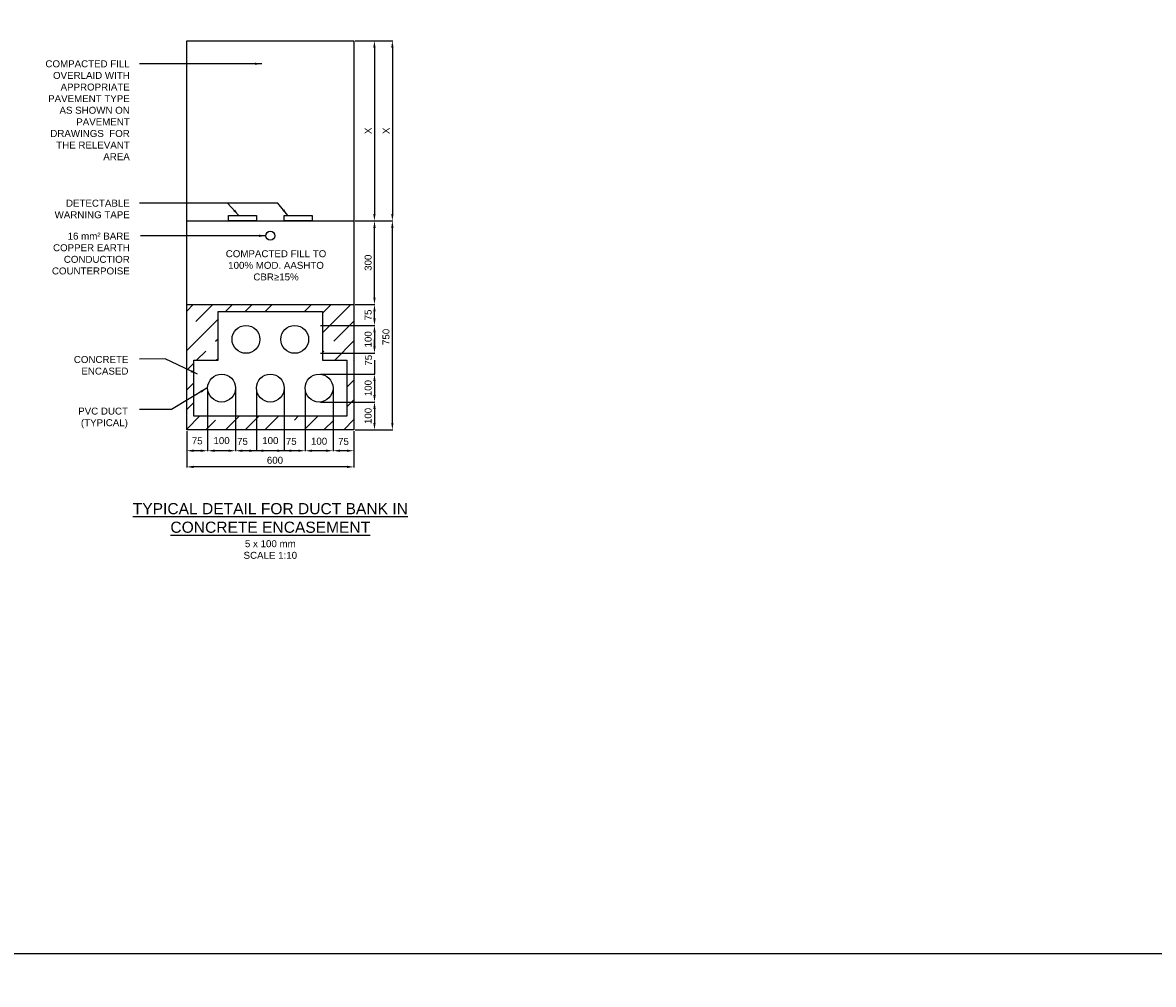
# Model space of a CAD drawing. Header units: metres. Extents: x -4024927 to 10167049, y -539908 to 13839353.
# Tile 38 of 211: x 1380680 to 1384738, y -178272 to -174820. Entities that reach past the tile are written whole.
import ezdxf

# ---------------------------------------------------------------- set-up
doc = ezdxf.new("R2010")
doc.units = ezdxf.units.M
doc.linetypes.add('CONTIUOUS', pattern=[0])
for name, color, linetype in [('B-3-E-AF09$0$e-anno-daro', 40, 'Continuous'), ('B-3-E-AF09$0$E-ANNO-T080', 2, 'Continuous'), ('B-3-E-AF09$0$e-anno-t175', 214, 'Continuous'), ('B-3-E-AF09$0$E-DETL-DIM', 1, 'Continuous'), ('B-3-E-AF09$0$E-DETL-PATT', 10, 'Continuous'), ('B-3-E-AF09$0$EL2', 2, 'Continuous'), ('B-3-E-AF09$0$EL4', 4, 'Continuous'), ('B-3-E-AF09$0$EL7', 7, 'Continuous'), ('EL-AGLI-EQUP-PAPI-N-RefEdit0', 1, 'CONTIUOUS')]:
    doc.layers.add(name, color=color, linetype=linetype)
doc.styles.add('Arial', font='arial.ttf')
doc.styles.add('B-3-E-AF09$0$E175', font='verdana.ttf', dxfattribs={"height": 400.001})
doc.styles.add('B-3-E-AF09$0$L100', font='arial.ttf')
doc.dimstyles.new('B-3-E-AF09$0$E-DETAIL', dxfattribs={"dimtxt": 200, "dimasz": 175, "dimexe": 0.18, "dimexo": 0.5, "dimgap": 50, "dimtad": 1, "dimdec": 0, "dimlfac": 0.1, "dimzin": 0, "dimdsep": 46, "dimtxsty": 'B-3-E-AF09$0$L100', "dimcen": 0, "dimadec": 0, "dimazin": 0, "dimtfac": 1, "dimtdec": 0, "dimtofl": 0, "dimtmove": 2, "dimatfit": 3, "dimfxl": 1, "dimtolj": 1, "dimtzin": 0, "dimarcsym": 0})

# ---------------------------------------------------------------- blocks, each defined once
blk = doc.blocks.new('*D1135')
at = {"layer": 'B-3-E-AF09$0$E-DETL-DIM', "color": 2, "linetype": 'Continuous', "lineweight": -2, "transparency": 16777216}
for p, q in [((1381873.6, -175532), (1381944.2, -175532)), ((1381942.4, -175807), (1381942.4, -175557)), ((1381873.6, -175832), (1381944.2, -175832))]:
    blk.add_line(p, q, dxfattribs=at)
at = {"layer": 'B-3-E-AF09$0$E-DETL-DIM', "color": 2, "linetype": 'Continuous', "transparency": 16777216}
for points in [[(1381938.3, -175557), (1381946.6, -175557), (1381942.4, -175532)], [(1381938.3, -175807), (1381946.6, -175807), (1381942.4, -175832)]]:
    blk.add_solid(points, dxfattribs=at)
at = {"layer": 'Defpoints', "color": 0, "linetype": 'Continuous', "transparency": 16777216}
for p in [(1381868.6, -175532, 132.2), (1381942.4, -175532), (1381868.6, -175832, 132.2)]:
    blk.add_point(p, dxfattribs=at)
at = {"layer": 'B-3-E-AF09$0$E-DETL-DIM', "color": 2, "linetype": 'Continuous', "transparency": 16777216, "insert": (1381919.6, -175682), "char_height": 25, "attachment_point": 5, "rotation": 90, "style": 'Arial'}
blk.add_mtext('\\A1;300', dxfattribs=at)
blk = doc.blocks.new('*D1136')
at = {"layer": 'B-3-E-AF09$0$E-DETL-DIM', "color": 2, "linetype": 'Continuous', "lineweight": -2, "transparency": 16777216}
for p, q in [((1381343.6, -176137), (1381343.6, -176358.6)), ((1381268.6, -176287), (1381268.6, -176358.6)), ((1381318.6, -176356.8), (1381293.6, -176356.8))]:
    blk.add_line(p, q, dxfattribs=at)
at = {"layer": 'B-3-E-AF09$0$E-DETL-DIM', "color": 2, "linetype": 'Continuous', "transparency": 16777216}
for points in [[(1381293.6, -176352.6), (1381293.6, -176361), (1381268.6, -176356.8)], [(1381318.6, -176352.6), (1381318.6, -176361), (1381343.6, -176356.8)]]:
    blk.add_solid(points, dxfattribs=at)
at = {"layer": 'Defpoints', "color": 0, "linetype": 'Continuous', "transparency": 16777216}
for p in [(1381343.6, -176132), (1381268.6, -176282), (1381268.6, -176356.8)]:
    blk.add_point(p, dxfattribs=at)
at = {"layer": 'B-3-E-AF09$0$E-DETL-DIM', "color": 2, "linetype": 'Continuous', "transparency": 16777216, "insert": (1381306.1, -176321.6), "char_height": 25, "attachment_point": 5, "style": 'Arial'}
blk.add_mtext('\\A1;75', dxfattribs=at)
blk = doc.blocks.new('*D1137')
at = {"layer": 'B-3-E-AF09$0$E-DETL-DIM', "color": 2, "linetype": 'Continuous', "lineweight": -2, "transparency": 16777216}
for p, q in [((1381518.6, -176137), (1381518.6, -176358.6)), ((1381618.6, -176137), (1381618.6, -176358.6)), ((1381593.6, -176356.8), (1381543.6, -176356.8))]:
    blk.add_line(p, q, dxfattribs=at)
at = {"layer": 'B-3-E-AF09$0$E-DETL-DIM', "color": 2, "linetype": 'Continuous', "transparency": 16777216}
for points in [[(1381543.6, -176352.6), (1381543.6, -176361), (1381518.6, -176356.8)], [(1381593.6, -176352.6), (1381593.6, -176361), (1381618.6, -176356.8)]]:
    blk.add_solid(points, dxfattribs=at)
at = {"layer": 'Defpoints', "color": 0, "linetype": 'Continuous', "transparency": 16777216}
for p in [(1381518.6, -176132, 132.2), (1381618.6, -176132, 132.2), (1381518.6, -176356.8)]:
    blk.add_point(p, dxfattribs=at)
at = {"layer": 'B-3-E-AF09$0$E-DETL-DIM', "color": 2, "linetype": 'Continuous', "transparency": 16777216, "insert": (1381568.6, -176320.6), "char_height": 25, "attachment_point": 5, "style": 'Arial'}
blk.add_mtext('\\A1;100', dxfattribs=at)
blk = doc.blocks.new('*D1138')
at = {"layer": 'B-3-E-AF09$0$E-DETL-DIM', "color": 2, "linetype": 'Continuous', "lineweight": -2, "transparency": 16777216}
for p, q in [((1381618.6, -176137), (1381618.6, -176358.6)), ((1381693.6, -176137), (1381693.6, -176358.6)), ((1381668.6, -176356.8), (1381643.6, -176356.8))]:
    blk.add_line(p, q, dxfattribs=at)
at = {"layer": 'B-3-E-AF09$0$E-DETL-DIM', "color": 2, "linetype": 'Continuous', "transparency": 16777216}
for points in [[(1381643.6, -176352.6), (1381643.6, -176360.9), (1381618.6, -176356.8)], [(1381668.6, -176352.6), (1381668.6, -176360.9), (1381693.6, -176356.8)]]:
    blk.add_solid(points, dxfattribs=at)
at = {"layer": 'Defpoints', "color": 0, "linetype": 'Continuous', "transparency": 16777216}
for p in [(1381618.6, -176132, 132.2), (1381693.6, -176132, 264.4), (1381618.6, -176356.8)]:
    blk.add_point(p, dxfattribs=at)
at = {"layer": 'B-3-E-AF09$0$E-DETL-DIM', "color": 2, "linetype": 'Continuous', "transparency": 16777216, "insert": (1381643.6, -176323.4), "char_height": 25, "attachment_point": 5, "style": 'Arial'}
blk.add_mtext('\\A1;75', dxfattribs=at)
blk = doc.blocks.new('*D1139')
at = {"layer": 'B-3-E-AF09$0$E-DETL-DIM', "color": 2, "linetype": 'Continuous', "lineweight": -2, "transparency": 16777216}
for p, q in [((1381748.6, -175907), (1381944.2, -175907)), ((1381942.4, -175932), (1381942.4, -175982)), ((1381748.6, -176007), (1381944.2, -176007))]:
    blk.add_line(p, q, dxfattribs=at)
at = {"layer": 'B-3-E-AF09$0$E-DETL-DIM', "color": 2, "linetype": 'Continuous', "transparency": 16777216}
for points in [[(1381938.3, -175932), (1381946.6, -175932), (1381942.4, -175907)], [(1381938.3, -175982), (1381946.6, -175982), (1381942.4, -176007)]]:
    blk.add_solid(points, dxfattribs=at)
at = {"layer": 'Defpoints', "color": 0, "linetype": 'Continuous', "transparency": 16777216}
for p in [(1381743.6, -175907), (1381743.6, -176007), (1381942.4, -176007)]:
    blk.add_point(p, dxfattribs=at)
at = {"layer": 'B-3-E-AF09$0$E-DETL-DIM', "color": 2, "linetype": 'Continuous', "transparency": 16777216, "insert": (1381919.7, -175957), "char_height": 25, "attachment_point": 5, "rotation": 90, "style": 'Arial'}
blk.add_mtext('\\A1;100', dxfattribs=at)
blk = doc.blocks.new('*D1140')
at = {"layer": 'B-3-E-AF09$0$E-DETL-DIM', "color": 2, "linetype": 'Continuous', "lineweight": -2, "transparency": 16777216}
for p, q in [((1381942.4, -175982), (1381942.4, -175957)), ((1381748.6, -176007), (1381944.2, -176007)), ((1381748.6, -176082), (1381944.2, -176082)), ((1381942.4, -176107), (1381942.4, -176132))]:
    blk.add_line(p, q, dxfattribs=at)
at = {"layer": 'B-3-E-AF09$0$E-DETL-DIM', "color": 2, "linetype": 'Continuous', "transparency": 16777216}
for points in [[(1381938.3, -175982), (1381946.6, -175982), (1381942.4, -176007)], [(1381938.3, -176107), (1381946.6, -176107), (1381942.4, -176082)]]:
    blk.add_solid(points, dxfattribs=at)
at = {"layer": 'Defpoints', "color": 0, "linetype": 'Continuous', "transparency": 16777216}
for p in [(1381743.6, -176007, 132.2), (1381942.4, -176007), (1381743.6, -176082, 132.2)]:
    blk.add_point(p, dxfattribs=at)
at = {"layer": 'B-3-E-AF09$0$E-DETL-DIM', "color": 2, "linetype": 'Continuous', "transparency": 16777216, "insert": (1381921.2, -176032), "char_height": 25, "attachment_point": 5, "rotation": 90, "style": 'Arial'}
blk.add_mtext('\\A1;75', dxfattribs=at)
blk = doc.blocks.new('*D1141')
at = {"layer": 'B-3-E-AF09$0$E-DETL-DIM', "color": 2, "linetype": 'Continuous', "lineweight": -2, "transparency": 16777216}
for p, q in [((1381873.6, -175832), (1381944.2, -175832)), ((1381942.4, -175882), (1381942.4, -175857)), ((1381748.6, -175907), (1381944.2, -175907))]:
    blk.add_line(p, q, dxfattribs=at)
at = {"layer": 'B-3-E-AF09$0$E-DETL-DIM', "color": 2, "linetype": 'Continuous', "transparency": 16777216}
for points in [[(1381938.3, -175857), (1381946.6, -175857), (1381942.4, -175832)], [(1381938.3, -175882), (1381946.6, -175882), (1381942.4, -175907)]]:
    blk.add_solid(points, dxfattribs=at)
at = {"layer": 'Defpoints', "color": 0, "linetype": 'Continuous', "transparency": 16777216}
for p in [(1381868.6, -175832), (1381942.4, -175832), (1381743.6, -175907, 132.2)]:
    blk.add_point(p, dxfattribs=at)
at = {"layer": 'B-3-E-AF09$0$E-DETL-DIM', "color": 2, "linetype": 'Continuous', "transparency": 16777216, "insert": (1381919.7, -175869.5), "char_height": 25, "attachment_point": 5, "rotation": 90, "style": 'Arial'}
blk.add_mtext('\\A1;75', dxfattribs=at)
blk = doc.blocks.new('*D1142')
at = {"layer": 'B-3-E-AF09$0$E-DETL-DIM', "color": 2, "linetype": 'Continuous', "lineweight": -2, "transparency": 16777216}
for p, q in [((1381693.6, -176137), (1381693.6, -176358.6)), ((1381793.6, -176137.1), (1381793.6, -176358.6)), ((1381768.6, -176356.8), (1381718.6, -176356.8))]:
    blk.add_line(p, q, dxfattribs=at)
at = {"layer": 'B-3-E-AF09$0$E-DETL-DIM', "color": 2, "linetype": 'Continuous', "transparency": 16777216}
for points in [[(1381718.6, -176352.7), (1381718.6, -176361), (1381693.6, -176356.8)], [(1381768.6, -176352.7), (1381768.6, -176361), (1381793.6, -176356.8)]]:
    blk.add_solid(points, dxfattribs=at)
at = {"layer": 'Defpoints', "color": 0, "linetype": 'Continuous', "transparency": 16777216}
for p in [(1381693.6, -176132, 132.2), (1381793.6, -176132.1), (1381693.6, -176356.8)]:
    blk.add_point(p, dxfattribs=at)
at = {"layer": 'B-3-E-AF09$0$E-DETL-DIM', "color": 2, "linetype": 'Continuous', "transparency": 16777216, "insert": (1381743.6, -176322.8), "char_height": 25, "attachment_point": 5, "style": 'Arial'}
blk.add_mtext('\\A1;100', dxfattribs=at)
blk = doc.blocks.new('*D1143')
at = {"layer": 'B-3-E-AF09$0$E-DETL-DIM', "color": 2, "linetype": 'Continuous', "lineweight": -2, "transparency": 16777216}
for p, q in [((1381793.6, -176137), (1381793.6, -176358.6)), ((1381868.6, -176287), (1381868.6, -176358.6)), ((1381843.6, -176356.8), (1381818.6, -176356.8))]:
    blk.add_line(p, q, dxfattribs=at)
at = {"layer": 'B-3-E-AF09$0$E-DETL-DIM', "color": 2, "linetype": 'Continuous', "transparency": 16777216}
for points in [[(1381818.6, -176352.7), (1381818.6, -176361), (1381793.6, -176356.8)], [(1381843.6, -176352.7), (1381843.6, -176361), (1381868.6, -176356.8)]]:
    blk.add_solid(points, dxfattribs=at)
at = {"layer": 'Defpoints', "color": 0, "linetype": 'Continuous', "transparency": 16777216}
for p in [(1381793.6, -176132, 132.2), (1381868.6, -176282), (1381793.6, -176356.8)]:
    blk.add_point(p, dxfattribs=at)
at = {"layer": 'B-3-E-AF09$0$E-DETL-DIM', "color": 2, "linetype": 'Continuous', "transparency": 16777216, "insert": (1381831.1, -176323.7), "char_height": 25, "attachment_point": 5, "style": 'Arial'}
blk.add_mtext('\\A1;75', dxfattribs=at)
blk = doc.blocks.new('*D1144')
at = {"layer": 'B-3-E-AF09$0$E-DETL-DIM', "color": 2, "linetype": 'Continuous', "lineweight": -2, "transparency": 16777216}
for p, q in [((1381944.6, -174885), (1382008.4, -174885)), ((1382006.6, -174910), (1382006.6, -175507)), ((1381937.6, -175532), (1382008.4, -175532))]:
    blk.add_line(p, q, dxfattribs=at)
at = {"layer": 'B-3-E-AF09$0$E-DETL-DIM', "color": 2, "linetype": 'Continuous', "transparency": 16777216}
for points in [[(1382002.5, -174910), (1382010.8, -174910), (1382006.6, -174885)], [(1382002.5, -175507), (1382010.8, -175507), (1382006.6, -175532)]]:
    blk.add_solid(points, dxfattribs=at)
at = {"layer": 'Defpoints', "color": 0, "linetype": 'Continuous', "transparency": 16777216}
for p in [(1381939.6, -174885), (1381932.6, -175532), (1382006.6, -175532)]:
    blk.add_point(p, dxfattribs=at)
at = {"layer": 'B-3-E-AF09$0$E-DETL-DIM', "color": 2, "linetype": 'Continuous', "transparency": 16777216, "insert": (1381984.1, -175208.5), "char_height": 25, "attachment_point": 5, "rotation": 90, "style": 'Arial'}
blk.add_mtext('\\A1;X', dxfattribs=at)
blk = doc.blocks.new('*D1145')
at = {"layer": 'B-3-E-AF09$0$E-DETL-DIM', "color": 2, "linetype": 'Continuous', "lineweight": -2, "transparency": 16777216}
for p, q in [((1381873.6, -174885), (1381944, -174885)), ((1381942.2, -174910), (1381942.2, -175507)), ((1381873.6, -175532), (1381944, -175532))]:
    blk.add_line(p, q, dxfattribs=at)
at = {"layer": 'B-3-E-AF09$0$E-DETL-DIM', "color": 2, "linetype": 'Continuous', "transparency": 16777216}
for points in [[(1381938, -174910), (1381946.3, -174910), (1381942.2, -174885)], [(1381938, -175507), (1381946.3, -175507), (1381942.2, -175532)]]:
    blk.add_solid(points, dxfattribs=at)
at = {"layer": 'Defpoints', "color": 0, "linetype": 'Continuous', "transparency": 16777216}
for p in [(1381868.6, -174885, 97.2), (1381868.6, -175532), (1381942.2, -175532)]:
    blk.add_point(p, dxfattribs=at)
at = {"layer": 'B-3-E-AF09$0$E-DETL-DIM', "color": 2, "linetype": 'Continuous', "transparency": 16777216, "insert": (1381919.7, -175208.5), "char_height": 25, "attachment_point": 5, "rotation": 90, "style": 'Arial'}
blk.add_mtext('\\A1;X', dxfattribs=at)
blk = doc.blocks.new('*D1146')
at = {"layer": 'B-3-E-AF09$0$E-DETL-DIM', "color": 2, "linetype": 'Continuous', "lineweight": -2, "transparency": 16777216}
for p, q in [((1381873.6, -175532), (1382008.4, -175532)), ((1382006.6, -176257.1), (1382006.6, -175557)), ((1381873.6, -176282.1), (1382008.4, -176282.1))]:
    blk.add_line(p, q, dxfattribs=at)
at = {"layer": 'B-3-E-AF09$0$E-DETL-DIM', "color": 2, "linetype": 'Continuous', "transparency": 16777216}
for points in [[(1382002.4, -175557), (1382010.8, -175557), (1382006.6, -175532)], [(1382002.4, -176257.1), (1382010.8, -176257.1), (1382006.6, -176282.1)]]:
    blk.add_solid(points, dxfattribs=at)
at = {"layer": 'Defpoints', "color": 0, "linetype": 'Continuous', "transparency": 16777216}
for p in [(1381868.6, -175532), (1382006.6, -175532), (1381868.6, -176282.1)]:
    blk.add_point(p, dxfattribs=at)
at = {"layer": 'B-3-E-AF09$0$E-DETL-DIM', "color": 2, "linetype": 'Continuous', "transparency": 16777216, "insert": (1381983.8, -175948.2), "char_height": 25, "attachment_point": 5, "rotation": 90, "style": 'Arial'}
blk.add_mtext('\\A1;750', dxfattribs=at)
blk = doc.blocks.new('*D1147')
at = {"layer": 'B-3-E-AF09$0$E-DETL-DIM', "color": 2, "linetype": 'Continuous', "lineweight": -2, "transparency": 16777216}
for p, q in [((1381268.6, -176287), (1381268.6, -176416.6)), ((1381868.6, -176287), (1381868.6, -176416.6)), ((1381843.6, -176414.8), (1381293.6, -176414.8))]:
    blk.add_line(p, q, dxfattribs=at)
at = {"layer": 'B-3-E-AF09$0$E-DETL-DIM', "color": 2, "linetype": 'Continuous', "transparency": 16777216}
for points in [[(1381293.6, -176410.6), (1381293.6, -176419), (1381268.6, -176414.8)], [(1381843.6, -176410.6), (1381843.6, -176419), (1381868.6, -176414.8)]]:
    blk.add_solid(points, dxfattribs=at)
at = {"layer": 'Defpoints', "color": 0, "linetype": 'Continuous', "transparency": 16777216}
for p in [(1381268.6, -176282, 132.2), (1381868.6, -176282, 132.2), (1381268.6, -176414.8)]:
    blk.add_point(p, dxfattribs=at)
at = {"layer": 'B-3-E-AF09$0$E-DETL-DIM', "color": 2, "linetype": 'Continuous', "transparency": 16777216, "insert": (1381585.3, -176391.2), "char_height": 25, "attachment_point": 5, "style": 'Arial'}
blk.add_mtext('\\A1;600', dxfattribs=at)
blk = doc.blocks.new('*D1148')
at = {"layer": 'B-3-E-AF09$0$E-DETL-DIM', "color": 2, "linetype": 'Continuous', "lineweight": -2, "transparency": 16777216}
for p, q in [((1381748.6, -176082), (1381944.2, -176082)), ((1381942.4, -176107), (1381942.4, -176157)), ((1381748.6, -176182), (1381944.2, -176182))]:
    blk.add_line(p, q, dxfattribs=at)
at = {"layer": 'B-3-E-AF09$0$E-DETL-DIM', "color": 2, "linetype": 'Continuous', "transparency": 16777216}
for points in [[(1381938.3, -176107), (1381946.6, -176107), (1381942.4, -176082)], [(1381938.3, -176157), (1381946.6, -176157), (1381942.4, -176182)]]:
    blk.add_solid(points, dxfattribs=at)
at = {"layer": 'Defpoints', "color": 0, "linetype": 'Continuous', "transparency": 16777216}
for p in [(1381743.6, -176082), (1381743.6, -176182), (1381942.4, -176182)]:
    blk.add_point(p, dxfattribs=at)
at = {"layer": 'B-3-E-AF09$0$E-DETL-DIM', "color": 2, "linetype": 'Continuous', "transparency": 16777216, "insert": (1381919.7, -176132), "char_height": 25, "attachment_point": 5, "rotation": 90, "style": 'Arial'}
blk.add_mtext('\\A1;100', dxfattribs=at)
blk = doc.blocks.new('*D1149')
at = {"layer": 'B-3-E-AF09$0$E-DETL-DIM', "color": 2, "linetype": 'Continuous', "lineweight": -2, "transparency": 16777216}
for p, q in [((1381748.6, -176182), (1381944.2, -176182)), ((1381942.4, -176207), (1381942.4, -176257.1)), ((1381873.6, -176282.1), (1381944.2, -176282.1))]:
    blk.add_line(p, q, dxfattribs=at)
at = {"layer": 'B-3-E-AF09$0$E-DETL-DIM', "color": 2, "linetype": 'Continuous', "transparency": 16777216}
for points in [[(1381938.3, -176207), (1381946.6, -176207), (1381942.4, -176182)], [(1381938.3, -176257.1), (1381946.6, -176257.1), (1381942.4, -176282.1)]]:
    blk.add_solid(points, dxfattribs=at)
at = {"layer": 'Defpoints', "color": 0, "linetype": 'Continuous', "transparency": 16777216}
for p in [(1381743.6, -176182), (1381868.6, -176282.1), (1381942.4, -176282.1)]:
    blk.add_point(p, dxfattribs=at)
at = {"layer": 'B-3-E-AF09$0$E-DETL-DIM', "color": 2, "linetype": 'Continuous', "transparency": 16777216, "insert": (1381919.7, -176232), "char_height": 25, "attachment_point": 5, "rotation": 90, "style": 'Arial'}
blk.add_mtext('\\A1;100', dxfattribs=at)
blk = doc.blocks.new('*D1150')
at = {"layer": 'B-3-E-AF09$0$E-DETL-DIM', "color": 2, "linetype": 'Continuous', "lineweight": -2, "transparency": 16777216}
for p, q in [((1381343.6, -176174.5), (1381343.6, -176358.6)), ((1381443.6, -176137), (1381443.6, -176358.6)), ((1381418.6, -176356.8), (1381368.6, -176356.8))]:
    blk.add_line(p, q, dxfattribs=at)
at = {"layer": 'B-3-E-AF09$0$E-DETL-DIM', "color": 2, "linetype": 'Continuous', "transparency": 16777216}
for points in [[(1381368.6, -176352.7), (1381368.6, -176361), (1381343.6, -176356.8)], [(1381418.6, -176352.7), (1381418.6, -176361), (1381443.6, -176356.8)]]:
    blk.add_solid(points, dxfattribs=at)
at = {"layer": 'Defpoints', "color": 0, "linetype": 'Continuous', "transparency": 16777216}
for p in [(1381443.6, -176132, 132.2), (1381343.6, -176169.5), (1381343.6, -176356.8)]:
    blk.add_point(p, dxfattribs=at)
at = {"layer": 'B-3-E-AF09$0$E-DETL-DIM', "color": 2, "linetype": 'Continuous', "transparency": 16777216, "insert": (1381393.6, -176320.6), "char_height": 25, "attachment_point": 5, "style": 'Arial'}
blk.add_mtext('\\A1;100', dxfattribs=at)
blk = doc.blocks.new('*D1151')
at = {"layer": 'B-3-E-AF09$0$E-DETL-DIM', "color": 2, "linetype": 'Continuous', "lineweight": -2, "transparency": 16777216}
for p, q in [((1381443.6, -176137), (1381443.6, -176358.6)), ((1381518.6, -176137), (1381518.6, -176358.6)), ((1381493.6, -176356.8), (1381468.6, -176356.8))]:
    blk.add_line(p, q, dxfattribs=at)
at = {"layer": 'B-3-E-AF09$0$E-DETL-DIM', "color": 2, "linetype": 'Continuous', "transparency": 16777216}
for points in [[(1381468.6, -176352.7), (1381468.6, -176361), (1381443.6, -176356.8)], [(1381493.6, -176352.7), (1381493.6, -176361), (1381518.6, -176356.8)]]:
    blk.add_solid(points, dxfattribs=at)
at = {"layer": 'Defpoints', "color": 0, "linetype": 'Continuous', "transparency": 16777216}
for p in [(1381443.6, -176132, 132.2), (1381518.6, -176132, 0), (1381443.6, -176356.8)]:
    blk.add_point(p, dxfattribs=at)
at = {"layer": 'B-3-E-AF09$0$E-DETL-DIM', "color": 2, "linetype": 'Continuous', "transparency": 16777216, "insert": (1381468.6, -176323.5), "char_height": 25, "attachment_point": 5, "style": 'Arial'}
blk.add_mtext('\\A1;75', dxfattribs=at)

msp = doc.modelspace()

# ---------------------------------------------------------------- hatches: boundary and pattern name
at = {"layer": 'B-3-E-AF09$0$E-DETL-PATT', "linetype": 'Continuous'}
h = msp.add_hatch(dxfattribs=at)
h.set_pattern_fill('JIS_STN_1E', color=252, scale=100)
h.set_pattern_definition([(45, (1343259.17, -81070.03), (-70.71068, 70.71068), []), (45, (1343329.67, -81070.03), (-70.71068, 70.71068), [100, -50])])
h.paths.add_polyline_path([(1381843.58, -176031.35), (1381843.58, -176232.65), (1381293.58, -176233.3), (1381293.58, -176032), (1381381.08, -176031.9), (1381381.08, -175857), (1381756.08, -175857), (1381756.08, -176031.45)])
h.paths.add_polyline_path([(1381868.58, -175832), (1381268.58, -175832), (1381268.58, -176281.85), (1381868.58, -176281.85)])

# ---------------------------------------------------------------- linework, layer by layer
at = {"layer": 'B-3-E-AF09$0$E-DETL-DIM', "color": 2, "linetype": 'Continuous'}
for p, q in [((1381942.45, -176032, -8299.48), (1381942.45, -176082, -8299.48)), ((1381668.75, -176356.8, -8431.67), (1381468.58, -176356.86, -8431.67))]:
    msp.add_line(p, q, dxfattribs=at)
at = {"layer": 'B-3-E-AF09$0$EL2', "color": 4, "linetype": 'Continuous'}
for p, q in [((1381268.58, -175532, -8299.48), (1381868.58, -175532, -8299.48)), ((1381268.58, -175832, -8299.48), (1381868.58, -175832, -8299.48))]:
    msp.add_line(p, q, dxfattribs=at)
at = {"layer": 'B-3-E-AF09$0$EL2', "color": 4, "linetype": 'Continuous', "elevation": -8299.48}
msp.add_lwpolyline([(1381268.58, -174885), (1381868.58, -174885), (1381868.58, -176282), (1381268.58, -176282)], close=True, dxfattribs=at)
at = {"layer": 'B-3-E-AF09$0$EL4', "linetype": 'Continuous'}
for points, elevation in [([(1381418.58, -175512.04), (1381518.58, -175512.04), (1381518.58, -175532), (1381418.58, -175532)], -8299.48), ([(1381618.58, -175512.04), (1381718.58, -175512.04), (1381718.58, -175532), (1381618.58, -175532)], -8431.67)]:
    msp.add_lwpolyline(points, close=True, dxfattribs=dict(at, elevation=elevation))
at = {"layer": 'B-3-E-AF09$0$EL7', "color": 3, "linetype": 'Continuous'}
for points, elevation in [([(1381381.08, -176031.9), (1381381.08, -175857), (1381756.08, -175857), (1381756.08, -176031.45)], -8299.48), ([(1381756.08, -176031.45), (1381843.58, -176031.35), (1381843.58, -176232.65), (1381293.58, -176233.3), (1381293.58, -176032), (1381381.08, -176031.9)], -8167.3)]:
    msp.add_lwpolyline(points, dxfattribs=dict(at, elevation=elevation))
for centre, radius in [((1381568.58, -175585.17, -8282.95), 16), ((1381481.08, -175957, -8299.48), 50), ((1381481.08, -175957, -8299.48), 50), ((1381656.08, -175957, -8431.67), 50), ((1381656.08, -175957, -8431.67), 50), ((1381393.58, -176132, -8167.3), 50), ((1381393.58, -176132, -8167.3), 50), ((1381568.58, -176132, -8299.48), 50), ((1381568.58, -176132, -8299.48), 50), ((1381743.58, -176132, -8167.3), 50), ((1381743.58, -176132, -8167.3), 50)]:
    msp.add_circle(centre, radius, dxfattribs=at)
at = {"layer": 'Defpoints', "ltscale": 0.5}
msp.add_lwpolyline([(1369832.76, -178161), (1435959.43, -178161), (1435959.43, -117558.55), (1369832.76, -117558.55)], close=True, dxfattribs=at)
at = {"layer": 'EL-AGLI-EQUP-PAPI-N-RefEdit0'}
msp.add_arc((3071061.1, 6743365.78), 7095987.63, 260.537675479, 260.537675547, dxfattribs=at)

# ---------------------------------------------------------------- texts
at = {"layer": 'B-3-E-AF09$0$E-ANNO-T080', "color": 2, "ltscale": 0.5, "char_height": 25, "style": 'Arial'}
for s, insert, width, attachment_point in [('\\pxqr;{\\fArial|b0|i0|c0|p34;COMPACTED FILL OVERLAID WITH APPROPRIATE PAVEMENT TYPE AS SHOWN ON PAVEMENT DRAWINGS  FOR THE RELEVANT AREA}', (1380732.03, -174955.45, -8299.48), 332.1438, 1), ('\\pxqr;{\\fArial|b0|i0|c0|p34;DETECTABLE WARNING TAPE}', (1380790.92, -175455.59, -8299.48), 273.2539, 1), ('\\pxqr;{\\C256;16 mm² BARE COPPER EARTH CONDUCTIOR COUNTERPOISE}', (1380773.08, -175573.91, -8299.48), 291.0927, 1), ('COMPACTED FILL TO 100% MOD. AASHTO CBR≥15%', (1381589.07, -175637.08, -8167.3), 366.4204, 2), ('\\pxqr;{\\fArial|b0|i0|c0|p34;CONCRETE ENCASED}', (1380869.97, -176016.75, -8299.48), 189.3889, 1), ('\\pxqr;{\\fArial|b0|i0|c0|p34;PVC DUCT (TYPICAL)}', (1380858.58, -176201.96, -8299.48), 198.959, 1)]:
    msp.add_mtext(s, dxfattribs=dict(at, insert=insert, width=width, attachment_point=attachment_point))
at = {"layer": 'B-3-E-AF09$0$e-anno-t175', "color": 3, "ltscale": 0.5, "insert": (1381568.58, -176544.66, 264.37), "char_height": 35, "width": 1136.3456, "attachment_point": 2, "style": 'B-3-E-AF09$0$E175'}
msp.add_mtext('{\\fArial|b0|i0|c0|p34;\\H1.14286x;\\LTYPICAL DETAIL FOR DUCT BANK IN CONCRETE ENCASEMENT \\H0.875x;\\l\\P\\H0.71429x;\\C2;5 x 100 mm \\P\\C1;SCALE 1:10}', dxfattribs=at)

# ---------------------------------------------------------------- dimensions: what is measured, and where the dimension line sits
at = {"layer": 'B-3-E-AF09$0$E-DETL-DIM', "color": 2, "linetype": 'Continuous'}
for base, p1, p2, picture, middle in [((1381942.15, -175532, -8299.48), (1381868.59, -174885, -8202.27), (1381868.63, -175532, -8299.48), '*D1145', (1381919.65, -175208.5, -8299.48)), ((1382006.62, -175532, -8299.48), (1381939.62, -174885, -8299.48), (1381932.57, -175532, -8299.48), '*D1144', (1381984.12, -175208.5, -8299.48))]:
    dim = msp.add_linear_dim(base=base, p1=p1, p2=p2, angle=270, text='X', dimstyle='B-3-E-AF09$0$E-DETAIL', override={"dimscale": 10, "dimtxt": 2.5, "dimasz": 2.5, "dimgap": 1, "dimlfac": 1, "dimtxsty": 'Arial', "dimclrd": 2, "dimclre": 2, "dimclrt": 2}, dxfattribs=at)
    dim.commit()
    dim.dimension.update_dxf_attribs({"geometry": picture, "text_midpoint": middle})
for base, p1, p2, angle, picture, middle in [((1381942.42, -175532, -8299.48), (1381868.58, -175832, -8167.3), (1381868.58, -175532, -8167.3), 90, '*D1135', (1381919.64, -175682, -8299.48)), ((1381942.43, -175832, -8299.48), (1381743.58, -175907, -8167.3), (1381868.63, -175832, -8299.48), 270, '*D1141', (1381919.72, -175869.5, -8299.48)), ((1381942.43, -176007, -8299.48), (1381743.63, -175907, -8299.48), (1381743.63, -176007, -8299.48), 270, '*D1139', (1381919.67, -175957, -8299.48)), ((1381942.43, -176182, -8299.48), (1381743.63, -176082, -8299.48), (1381743.63, -176182, -8299.48), 270, '*D1148', (1381919.67, -176132, -8299.48)), ((1381942.43, -176282.05, -8299.48), (1381743.63, -176182, -8299.48), (1381868.58, -176282.05, -8299.48), 270, '*D1149', (1381919.67, -176232.03, -8299.48))]:
    dim = msp.add_linear_dim(base=base, p1=p1, p2=p2, angle=angle, dimstyle='B-3-E-AF09$0$E-DETAIL', override={"dimscale": 10, "dimtxt": 2.5, "dimasz": 2.5, "dimgap": 1, "dimlfac": 1, "dimtxsty": 'Arial', "dimclrd": 2, "dimclre": 2, "dimclrt": 2}, dxfattribs=at)
    dim.commit()
    dim.dimension.update_dxf_attribs({"geometry": picture, "text_midpoint": middle})
for base, p1, p2, picture, middle in [((1382006.61, -175532, -8299.48), (1381868.58, -176282.05, -8299.48), (1381868.63, -175532, -8299.48), '*D1146', (1381983.84, -175948.25, -8299.48)), ((1381942.43, -176007, -8299.48), (1381743.58, -176082, -8167.3), (1381743.58, -176007, -8167.3), '*D1140', (1381921.24, -176032, -8299.48))]:
    dim = msp.add_linear_dim(base=base, p1=p1, p2=p2, angle=90, dimstyle='B-3-E-AF09$0$E-DETAIL', override={"dimscale": 10, "dimtxt": 2.5, "dimasz": 2.5, "dimgap": 1, "dimlfac": 1, "dimtxsty": 'Arial', "dimclrd": 2, "dimclre": 2, "dimclrt": 2}, dxfattribs=at)
    dim.commit()
    dim.dimension.update_dxf_attribs({"geometry": picture, "text_midpoint": middle, "dimtype": 160})
for base, p1, p2, picture, middle in [((1381268.58, -176356.81, -8167.3), (1381343.58, -176132, -8167.3), (1381268.58, -176282, -8167.3), '*D1136', (1381306.08, -176321.63, -8167.3)), ((1381343.58, -176356.84, -8299.48), (1381443.58, -176132, -8167.3), (1381343.58, -176169.5, -8299.48), '*D1150', (1381393.58, -176320.64, -8299.48)), ((1381443.58, -176356.82, -8299.48), (1381518.58, -176132, -8299.48), (1381443.58, -176132, -8167.3), '*D1151', (1381468.58, -176323.48, -8299.48)), ((1381518.58, -176356.79, -8431.67), (1381618.58, -176132, -8299.48), (1381518.58, -176132, -8299.48), '*D1137', (1381568.58, -176320.59, -8431.67)), ((1381618.58, -176356.77, -8431.67), (1381693.58, -176132, -8167.3), (1381618.58, -176132, -8299.48), '*D1138', (1381643.58, -176323.43, -8431.67)), ((1381693.58, -176356.83, -8299.48), (1381793.58, -176132.05, -8299.48), (1381693.58, -176132, -8167.3), '*D1142', (1381743.58, -176322.85, -8299.48)), ((1381793.58, -176356.83, -8299.48), (1381868.63, -176282, -8299.48), (1381793.58, -176132, -8167.3), '*D1143', (1381831.08, -176323.7, -8299.48)), ((1381268.58, -176414.81, -8431.67), (1381868.58, -176282, -8299.48), (1381268.58, -176282, -8299.48), '*D1147', (1381585.27, -176391.23, -8431.67))]:
    dim = msp.add_linear_dim(base=base, p1=p1, p2=p2, dimstyle='B-3-E-AF09$0$E-DETAIL', override={"dimscale": 10, "dimtxt": 2.5, "dimasz": 2.5, "dimgap": 1, "dimlfac": 1, "dimtxsty": 'Arial', "dimclrd": 2, "dimclre": 2, "dimclrt": 2}, dxfattribs=at)
    dim.commit()
    dim.dimension.update_dxf_attribs({"geometry": picture, "text_midpoint": middle, "dimtype": 160})

# ---------------------------------------------------------------- leaders
at = {"layer": 'B-3-E-AF09$0$e-anno-daro', "color": 2, "linetype": 'Continuous'}
for points in [[(1381538.14, -174967.83, -8167.3), (1381316.64, -174967.83, -8167.3), (1381098.68, -174967.83, -8167.3)], [(1381456.08, -175512.04, -8167.3), (1381414.74, -175468.54, -8167.3), (1381098.68, -175468.54, -8167.3)], [(1381631.08, -175512.04, -8299.48), (1381595.46, -175468.54, -8299.48), (1381123.68, -175468.54, -8299.48)], [(1381553.54, -175585.17, -8167.3), (1381384.32, -175585.17, -8167.3), (1381102.13, -175585.17, -8167.3)], [(1381307.44, -176081.93, -8167.3), (1381191.55, -176027.17, -8167.3), (1381098.68, -176027.64, -8167.3)], [(1381340.95, -176132.07, -8167.3), (1381213.43, -176209.19, -8167.3), (1381098.68, -176209.19, -8167.3)]]:
    msp.add_leader(points, dimstyle='B-3-E-AF09$0$E-DETAIL', override={"dimscale": 10, "dimasz": 2.5}, dxfattribs=at)

doc.saveas('drawing.dxf')
